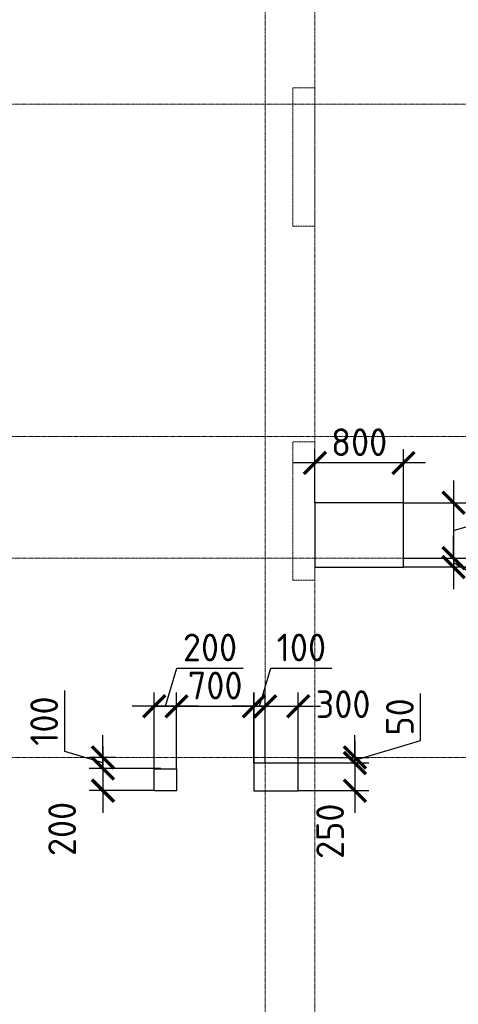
# Model space of a CAD drawing. Header units: millimetres. Extents: x -42044588 to 856694, y -806701 to 941911.
# Tile 67 of 256: x -189834 to -185872, y -380524 to -371629. Entities that reach past the tile are written whole.
import ezdxf

# ---------------------------------------------------------------- set-up
doc = ezdxf.new("R2010")
doc.units = ezdxf.units.MM
for name, pattern in [('______5', [1100, 800, -100, 100, -100]), ('DASHED', [7, 5, -2, 0]), ('осевая', [50.8, 31.75, -6.35, 6.35, -6.35])]:
    doc.linetypes.add(name, pattern=pattern)
doc.layers.add('Колонна_ бетон', color=7, linetype='Continuous', lineweight=50, true_color=0xb4b496)
for name, color, linetype, lineweight in [('Оси', 40, '______5', 18), ('Перекрытие ж_бетон', 1, 'Continuous', 30), ('РАЗМЕРЫ', 1, 'Continuous', 9)]:
    doc.layers.add(name, color=color, linetype=linetype, lineweight=lineweight)
doc.styles.add('GOST-2.304_Type-B', font='GOST_Common.ttf')
doc.dimstyles.new('СПДС', dxfattribs={"dimscale": 100, "dimtxt": 2.5, "dimasz": 2, "dimexe": 1.25, "dimexo": 0, "dimtad": 1, "dimdec": 0, "dimrnd": 5, "dimtxsty": 'GOST-2.304_Type-B', "dimblk": 'ARCHTICK', "dimcen": 2.5, "dimdle": 2, "dimclrd": 1, "dimclre": 1, "dimclrt": 1, "dimadec": 0, "dimazin": 2, "dimtfac": 0.75, "dimtdec": 0, "dimtmove": 1, "dimatfit": 3, "dimfxl": 0, "dimtolj": 1, "dimarcsym": 0})

# ---------------------------------------------------------------- blocks, each defined once
blk = doc.blocks.new('оси блок 2')
at = {"layer": 'Оси', "color": 16, "linetype": 'осевая', "lineweight": 0, "ltscale": 0.25, "transparency": 33554687}
for p, q in [((-77404.7, -323084.4), (-77404.7, -347462.5)), ((-76954.7, -323084.4), (-76954.7, -347468.4)), ((-89822.3, -329401.3), (-37238.5, -329401.3)), ((-89822.3, -332401.3), (-37238.5, -332401.3)), ((-89822.3, -333501.3), (-37238.5, -333501.3)), ((-89822.3, -335301.3), (-37238.5, -335301.3))]:
    blk.add_line(p, q, dxfattribs=at)
blk = doc.blocks.new('подложка стн 1-го этажа')
at = {"layer": 'Колонна_ бетон', "color": 252, "linetype": 'DASHED', "lineweight": 0, "ltscale": 0.5, "true_color": 0x939598, "transparency": 33554687}
for p, q in [((16793.8, 23161.8, -200), (16593.8, 23161.8, -200)), ((16593.8, 23161.8, -200), (16593.8, 23161.8, -200)), ((16593.8, 23161.8, -200), (16593.8, 21911.8, -200)), ((16793.8, 23161.8, -200), (16793.8, 23161.8, -200)), ((16793.8, 21911.8, -200), (16793.8, 23161.8, -200)), ((16593.8, 21911.8, -200), (16793.8, 21911.8, -200)), ((16593.8, 21911.8, -200), (16593.8, 21911.8, -200)), ((16793.8, 21911.8, -200), (16793.8, 21911.8, -200)), ((16793.8, 19961.8, -200), (16593.8, 19961.8, -200)), ((16593.8, 19961.8, -200), (16593.8, 19961.8, -200)), ((16593.8, 18711.8, -200), (16593.8, 19961.8, -200)), ((16793.8, 19961.8, -200), (16793.8, 19961.8, -200)), ((16793.8, 18711.8, -200), (16793.8, 19961.8, -200)), ((16593.8, 18711.8, -200), (16793.8, 18711.8, -200)), ((16593.8, 18711.8, -200), (16593.8, 18711.8, -200)), ((16793.8, 18711.8, -200), (16793.8, 18711.8, -200))]:
    blk.add_line(p, q, dxfattribs=at)
blk = doc.blocks.new('_ArchTick')
at = {"color": 0, "linetype": 'ByBlock', "const_width": 0.15}
blk.add_lwpolyline([(-0.5, -0.5), (0.5, 0.5)], dxfattribs=at)
blk = doc.blocks.new('*D3783')
at = {"layer": 'DEFPOINTS', "color": 0, "transparency": 16777216}
for p in [(-187718.7, -377831.8), (-187718.7, -378343.9), (-188418.2, -378393.8)]:
    blk.add_point(p, dxfattribs=at)
at = {"layer": 'РАЗМЕРЫ', "color": 1, "lineweight": -2, "transparency": 16777216}
for p, q in [((-188418.2, -378393.8), (-188418.2, -377706.8)), ((-187718.7, -378343.9), (-187718.7, -377706.8)), ((-188618.2, -377831.8), (-187518.7, -377831.8))]:
    blk.add_line(p, q, dxfattribs=at)
at = {"layer": 'РАЗМЕРЫ', "color": 1, "lineweight": -2, "transparency": 16777216, "xscale": 200, "yscale": 200, "zscale": 200, "rotation": 180}
blk.add_blockref('_ArchTick', (-188418.2, -377831.8), dxfattribs=at)
at = {"layer": 'РАЗМЕРЫ', "color": 1, "lineweight": -2, "transparency": 16777216, "xscale": 200, "yscale": 200, "zscale": 200}
blk.add_blockref('_ArchTick', (-187718.7, -377831.8), dxfattribs=at)
at = {"layer": 'РАЗМЕРЫ', "color": 1, "lineweight": 0, "transparency": 16777216, "insert": (-188068.4, -377644.3), "char_height": 250, "attachment_point": 5, "style": 'GOST-2.304_Type-B'}
blk.add_mtext('\\A1;700', dxfattribs=at)
blk = doc.blocks.new('*D3784')
at = {"layer": 'DEFPOINTS', "color": 0, "transparency": 16777216}
for p in [(-188618.2, -377831.8), (-188618.2, -378393.8), (-188418.2, -378393.8)]:
    blk.add_point(p, dxfattribs=at)
at = {"layer": 'РАЗМЕРЫ', "color": 1, "lineweight": -2, "transparency": 16777216}
for p, q in [((-188518.2, -377831.8), (-188415.1, -377488)), ((-188415.1, -377488), (-187815.1, -377488)), ((-188618.2, -378393.8), (-188618.2, -377706.8)), ((-188418.2, -378393.8), (-188418.2, -377706.8)), ((-188218.2, -377831.8), (-188818.2, -377831.8))]:
    blk.add_line(p, q, dxfattribs=at)
at = {"layer": 'РАЗМЕРЫ', "color": 1, "lineweight": -2, "transparency": 16777216, "xscale": 200, "yscale": 200, "zscale": 200, "rotation": 180}
blk.add_blockref('_ArchTick', (-188618.2, -377831.8), dxfattribs=at)
at = {"layer": 'РАЗМЕРЫ', "color": 1, "lineweight": -2, "transparency": 16777216, "xscale": 200, "yscale": 200, "zscale": 200}
blk.add_blockref('_ArchTick', (-188418.2, -377831.8), dxfattribs=at)
at = {"layer": 'РАЗМЕРЫ', "color": 1, "lineweight": 0, "transparency": 16777216, "insert": (-188115.1, -377300.5), "char_height": 250, "attachment_point": 5, "style": 'GOST-2.304_Type-B'}
blk.add_mtext('\\A1;200', dxfattribs=at)
blk = doc.blocks.new('*D3785')
at = {"layer": 'DEFPOINTS', "color": 0, "transparency": 16777216}
for p in [(-188560.5, -378393.8), (-189081.8, -378593.8), (-188618.2, -378593.8)]:
    blk.add_point(p, dxfattribs=at)
at = {"layer": 'РАЗМЕРЫ', "color": 1, "lineweight": -2, "transparency": 16777216}
for p, q in [((-189081.8, -378193.8), (-189081.8, -378793.8)), ((-188560.5, -378393.8), (-189206.8, -378393.8)), ((-188618.2, -378593.8), (-189206.8, -378593.8))]:
    blk.add_line(p, q, dxfattribs=at)
at = {"layer": 'РАЗМЕРЫ', "color": 1, "lineweight": -2, "transparency": 16777216, "xscale": 200, "yscale": 200, "zscale": 200}
for p, rotation in [((-189081.8, -378393.8), 90), ((-189081.8, -378593.8), 270)]:
    blk.add_blockref('_ArchTick', p, dxfattribs=dict(at, rotation=rotation))
at = {"layer": 'РАЗМЕРЫ', "color": 1, "lineweight": 0, "transparency": 16777216, "insert": (-189450.9, -378940), "char_height": 250, "attachment_point": 5, "rotation": 90, "style": 'GOST-2.304_Type-B'}
blk.add_mtext('\\A1;200', dxfattribs=at)
blk = doc.blocks.new('*D3944')
at = {"layer": 'DEFPOINTS', "color": 0, "transparency": 16777216}
for p in [(-189081.8, -378293.3), (-188971, -378293.3), (-188560.5, -378393.8)]:
    blk.add_point(p, dxfattribs=at)
at = {"layer": 'РАЗМЕРЫ', "color": 1, "lineweight": -2, "transparency": 16777216}
for p, q in [((-189425.5, -378240.4), (-189425.5, -377690.4)), ((-189081.8, -378293.3), (-189081.8, -378093.3)), ((-189081.8, -378343.6), (-189425.5, -378240.4)), ((-188971, -378293.3), (-189206.8, -378293.3)), ((-189081.8, -378393.8), (-189081.8, -378293.3)), ((-189081.8, -378393.8), (-189081.8, -378293.3)), ((-188560.5, -378393.8), (-189206.8, -378393.8)), ((-189081.8, -378393.8), (-189081.8, -378593.8))]:
    blk.add_line(p, q, dxfattribs=at)
at = {"layer": 'РАЗМЕРЫ', "color": 1, "lineweight": -2, "transparency": 16777216, "xscale": 200, "yscale": 200, "zscale": 200}
for p, rotation in [((-189081.8, -378293.3), 270), ((-189081.8, -378393.8), 90)]:
    blk.add_blockref('_ArchTick', p, dxfattribs=dict(at, rotation=rotation))
at = {"layer": 'РАЗМЕРЫ', "color": 1, "lineweight": 0, "transparency": 16777216, "insert": (-189613, -377965.4), "char_height": 250, "attachment_point": 5, "rotation": 90, "style": 'GOST-2.304_Type-B'}
blk.add_mtext('\\A1;100', dxfattribs=at)
blk = doc.blocks.new('*D3854')
at = {"layer": 'DEFPOINTS', "color": 0, "transparency": 16777216}
for p in [(-187168, -375633.4), (-187168, -375993.3, 360), (-186367.7, -375993.3)]:
    blk.add_point(p, dxfattribs=at)
at = {"layer": 'РАЗМЕРЫ', "color": 1, "lineweight": -2, "transparency": 16777216}
for p, q in [((-187168, -375993.3), (-187168, -375508.4)), ((-186367.7, -375993.3), (-186367.7, -375508.4)), ((-186167.7, -375633.4), (-187368, -375633.4))]:
    blk.add_line(p, q, dxfattribs=at)
at = {"layer": 'РАЗМЕРЫ', "color": 1, "lineweight": -2, "transparency": 16777216, "xscale": 200, "yscale": 200, "zscale": 200, "rotation": 180}
blk.add_blockref('_ArchTick', (-187168, -375633.4), dxfattribs=at)
at = {"layer": 'РАЗМЕРЫ', "color": 1, "lineweight": -2, "transparency": 16777216, "xscale": 200, "yscale": 200, "zscale": 200}
blk.add_blockref('_ArchTick', (-186367.7, -375633.4), dxfattribs=at)
at = {"layer": 'РАЗМЕРЫ', "color": 1, "lineweight": 0, "transparency": 16777216, "insert": (-186767.9, -375445.9), "char_height": 250, "attachment_point": 5, "style": 'GOST-2.304_Type-B'}
blk.add_mtext('\\A1;800', dxfattribs=at)
blk = doc.blocks.new('*D3962')
at = {"layer": 'DEFPOINTS', "color": 0, "transparency": 16777216}
for p in [(-186367.7, -375993.3), (-186367.7, -376493.3), (-185914.6, -376493.3)]:
    blk.add_point(p, dxfattribs=at)
at = {"layer": 'РАЗМЕРЫ', "color": 1, "lineweight": -2, "transparency": 16777216}
for p, q in [((-185320.9, -376065.2), (-185320.9, -375465.2)), ((-185914.6, -375793.3), (-185914.6, -376693.3)), ((-186367.7, -375993.3), (-185789.6, -375993.3)), ((-185914.6, -376243.3), (-185320.9, -376065.2)), ((-186367.7, -376493.3), (-185789.6, -376493.3))]:
    blk.add_line(p, q, dxfattribs=at)
at = {"layer": 'РАЗМЕРЫ', "color": 1, "lineweight": -2, "transparency": 16777216, "xscale": 200, "yscale": 200, "zscale": 200}
for p, rotation in [((-185914.6, -375993.3), 90), ((-185914.6, -376493.3), 270)]:
    blk.add_blockref('_ArchTick', p, dxfattribs=dict(at, rotation=rotation))
at = {"layer": 'РАЗМЕРЫ', "color": 1, "lineweight": 0, "transparency": 16777216, "insert": (-185508.4, -375765.2), "char_height": 250, "attachment_point": 5, "rotation": 90, "style": 'GOST-2.304_Type-B'}
blk.add_mtext('\\A1;500', dxfattribs=at)
blk = doc.blocks.new('*D3855')
at = {"layer": 'DEFPOINTS', "color": 0, "transparency": 16777216}
for p in [(-186285.2, -376493.3), (-186367.7, -376573.3), (-185914.6, -376573.3)]:
    blk.add_point(p, dxfattribs=at)
at = {"layer": 'РАЗМЕРЫ', "color": 1, "lineweight": -2, "transparency": 16777216}
for p, q in [((-185914.6, -376493.3), (-185914.6, -376293.3)), ((-186285.2, -376493.3), (-185789.6, -376493.3)), ((-185914.6, -376493.3), (-185914.6, -376573.3)), ((-185914.6, -376493.3), (-185914.6, -376573.3)), ((-186367.7, -376573.3), (-185789.6, -376573.3)), ((-185914.6, -376533.3), (-185483.2, -376788.6)), ((-185914.6, -376573.3), (-185914.6, -376773.3)), ((-185483.2, -376788.6), (-185483.2, -377213.6))]:
    blk.add_line(p, q, dxfattribs=at)
at = {"layer": 'РАЗМЕРЫ', "color": 1, "lineweight": -2, "transparency": 16777216, "xscale": 200, "yscale": 200, "zscale": 200}
for p, rotation in [((-185914.6, -376493.3), 270), ((-185914.6, -376573.3), 90)]:
    blk.add_blockref('_ArchTick', p, dxfattribs=dict(at, rotation=rotation))
at = {"layer": 'РАЗМЕРЫ', "color": 1, "lineweight": 0, "transparency": 16777216, "insert": (-185670.7, -377001.1), "char_height": 250, "attachment_point": 5, "rotation": 90, "style": 'GOST-2.304_Type-B'}
blk.add_mtext('\\A1;80', dxfattribs=at)
blk = doc.blocks.new('*D3856')
at = {"layer": 'DEFPOINTS', "color": 0, "transparency": 16777216}
for p in [(-187717.7, -377831.8), (-187717.7, -378343.8), (-187617.9, -378343.8)]:
    blk.add_point(p, dxfattribs=at)
at = {"layer": 'РАЗМЕРЫ', "color": 1, "lineweight": -2, "transparency": 16777216}
for p, q in [((-187667.8, -377831.8), (-187564.7, -377488)), ((-187564.7, -377488), (-187014.7, -377488)), ((-187717.7, -378343.8), (-187717.7, -377706.8)), ((-187617.9, -378343.8), (-187617.9, -377706.8)), ((-187717.7, -377831.8), (-187917.7, -377831.8)), ((-187617.9, -377831.8), (-187717.7, -377831.8)), ((-187617.9, -377831.8), (-187717.7, -377831.8)), ((-187617.9, -377831.8), (-187417.9, -377831.8))]:
    blk.add_line(p, q, dxfattribs=at)
at = {"layer": 'РАЗМЕРЫ', "color": 1, "lineweight": -2, "transparency": 16777216, "xscale": 200, "yscale": 200, "zscale": 200}
blk.add_blockref('_ArchTick', (-187717.7, -377831.8), dxfattribs=at)
at = {"layer": 'РАЗМЕРЫ', "color": 1, "lineweight": -2, "transparency": 16777216, "xscale": 200, "yscale": 200, "zscale": 200, "rotation": 180}
blk.add_blockref('_ArchTick', (-187617.9, -377831.8), dxfattribs=at)
at = {"layer": 'РАЗМЕРЫ', "color": 1, "lineweight": 0, "transparency": 16777216, "insert": (-187289.7, -377300.5), "char_height": 250, "attachment_point": 5, "style": 'GOST-2.304_Type-B'}
blk.add_mtext('\\A1;100', dxfattribs=at)
blk = doc.blocks.new('*D3857')
at = {"layer": 'DEFPOINTS', "color": 0, "transparency": 16777216}
for p in [(-187317.7, -377831.8), (-187617.9, -378343.8), (-187317.7, -378343.8)]:
    blk.add_point(p, dxfattribs=at)
at = {"layer": 'РАЗМЕРЫ', "color": 1, "lineweight": -2, "transparency": 16777216}
for p, q in [((-187617.9, -378343.8), (-187617.9, -377706.8)), ((-187317.7, -378343.8), (-187317.7, -377706.8)), ((-187817.9, -377831.8), (-187117.7, -377831.8))]:
    blk.add_line(p, q, dxfattribs=at)
at = {"layer": 'РАЗМЕРЫ', "color": 1, "lineweight": -2, "transparency": 16777216, "xscale": 200, "yscale": 200, "zscale": 200, "rotation": 180}
blk.add_blockref('_ArchTick', (-187617.9, -377831.8), dxfattribs=at)
at = {"layer": 'РАЗМЕРЫ', "color": 1, "lineweight": -2, "transparency": 16777216, "xscale": 200, "yscale": 200, "zscale": 200}
blk.add_blockref('_ArchTick', (-187317.7, -377831.8), dxfattribs=at)
at = {"layer": 'РАЗМЕРЫ', "color": 1, "lineweight": 0, "transparency": 16777216, "insert": (-186912.7, -377812.7), "char_height": 250, "attachment_point": 5, "style": 'GOST-2.304_Type-B'}
blk.add_mtext('\\A1;300', dxfattribs=at)
blk = doc.blocks.new('*D3907')
at = {"layer": 'DEFPOINTS', "color": 0, "transparency": 16777216}
for p in [(-187343.5, -378293.3), (-186806.3, -378293.3), (-187343.5, -378343.8)]:
    blk.add_point(p, dxfattribs=at)
at = {"layer": 'РАЗМЕРЫ', "color": 1, "lineweight": -2, "transparency": 16777216}
for p, q in [((-186212.6, -378140.4), (-186212.6, -377715.4)), ((-186806.3, -378293.3), (-186806.3, -378093.3)), ((-186806.3, -378318.6), (-186212.6, -378140.4)), ((-187343.5, -378293.3), (-186681.3, -378293.3)), ((-186806.3, -378343.8), (-186806.3, -378293.3)), ((-186806.3, -378343.8), (-186806.3, -378293.3)), ((-187343.5, -378343.8), (-186681.3, -378343.8)), ((-186806.3, -378343.8), (-186806.3, -378543.8))]:
    blk.add_line(p, q, dxfattribs=at)
at = {"layer": 'РАЗМЕРЫ', "color": 1, "lineweight": -2, "transparency": 16777216, "xscale": 200, "yscale": 200, "zscale": 200}
for p, rotation in [((-186806.3, -378293.3), 270), ((-186806.3, -378343.8), 90)]:
    blk.add_blockref('_ArchTick', p, dxfattribs=dict(at, rotation=rotation))
at = {"layer": 'РАЗМЕРЫ', "color": 1, "lineweight": 0, "transparency": 16777216, "insert": (-186400.1, -377927.9), "char_height": 250, "attachment_point": 5, "rotation": 90, "style": 'GOST-2.304_Type-B'}
blk.add_mtext('\\A1;50', dxfattribs=at)
blk = doc.blocks.new('*D3908')
at = {"layer": 'DEFPOINTS', "color": 0, "transparency": 16777216}
for p in [(-187012.4, -378343.8), (-187317.7, -378593.8), (-186806.3, -378593.8)]:
    blk.add_point(p, dxfattribs=at)
at = {"layer": 'РАЗМЕРЫ', "color": 1, "lineweight": -2, "transparency": 16777216}
for p, q in [((-186806.3, -378143.8), (-186806.3, -378793.8)), ((-187012.4, -378343.8), (-186681.3, -378343.8)), ((-187317.7, -378593.8), (-186681.3, -378593.8))]:
    blk.add_line(p, q, dxfattribs=at)
at = {"layer": 'РАЗМЕРЫ', "color": 1, "lineweight": -2, "transparency": 16777216, "xscale": 200, "yscale": 200, "zscale": 200}
for p, rotation in [((-186806.3, -378343.8), 90), ((-186806.3, -378593.8), 270)]:
    blk.add_blockref('_ArchTick', p, dxfattribs=dict(at, rotation=rotation))
at = {"layer": 'РАЗМЕРЫ', "color": 1, "lineweight": 0, "transparency": 16777216, "insert": (-187030.3, -378960.4), "char_height": 250, "attachment_point": 5, "rotation": 90, "style": 'GOST-2.304_Type-B'}
blk.add_mtext('\\A1;250', dxfattribs=at)
blk = doc.blocks.new('блочина')
at = {"layer": 'Перекрытие ж_бетон', "color": 4}
for points in [[(113163, 59999.6), (113163, 60579.6), (112363, 60579.6), (112363, 59999.6)], [(112213, 57979.2), (112213, 58229.2), (111813, 58229.2), (111813, 57979.2)]]:
    blk.add_lwpolyline(points, close=True, dxfattribs=at)
at = {"layer": 'Перекрытие ж_бетон', "color": 4, "ltscale": 100}
blk.add_lwpolyline([(111113, 58177.2), (111113, 57977.2), (110913, 57977.2), (110913, 58177.2)], close=True, dxfattribs=at)

msp = doc.modelspace()

# ---------------------------------------------------------------- block references
for name, p in [('подложка стн 1-го этажа', (-203961.961, -395405.133, 560)), ('блочина', (-299531.244, -436573.303))]:
    msp.add_blockref(name, p)
at = {"layer": 'РАЗМЕРЫ'}
msp.add_blockref('оси блок 2', (-110213.32, -42992.017), dxfattribs=at)

# ---------------------------------------------------------------- dimensions: what is measured, and where the dimension line sits
at = {"layer": 'РАЗМЕРЫ', "lineweight": 0}
for base, p1, p2, picture, middle in [((-187168.036, -375633.438), (-186367.691, -375993.339), (-187168.036, -375993.339, 360), '*D3854', (-186767.864, -375445.938)), ((-188618.197, -377831.792), (-188418.196, -378393.765), (-188618.197, -378393.765), '*D3784', (-188352.571, -377300.542)), ((-187717.691, -377831.792), (-187617.896, -378343.765), (-187717.691, -378343.765), '*D3856', (-187502.169, -377300.542)), ((-187718.687, -377831.792), (-188418.196, -378393.765), (-187718.687, -378343.862), '*D3783', (-188068.441, -377644.292))]:
    dim = msp.add_linear_dim(base=base, p1=p1, p2=p2, dimstyle='СПДС', override={"dimrnd": 5}, dxfattribs=at)
    dim.commit()
    dim.dimension.update_dxf_attribs({"geometry": picture, "text_midpoint": middle})
for base, p1, p2, picture, middle in [((-185914.615, -376493.339), (-186367.691, -375993.339), (-186367.691, -376493.339), '*D3962', (-185508.365, -376002.714)), ((-189081.782, -378293.339), (-188560.519, -378393.765), (-188971.016, -378293.339), '*D3944', (-189613.032, -378177.927)), ((-186806.314, -378293.339), (-187343.545, -378343.765), (-187343.545, -378293.339), '*D3907', (-186400.064, -378077.927))]:
    dim = msp.add_linear_dim(base=base, p1=p1, p2=p2, angle=90, dimstyle='СПДС', override={"dimrnd": 5}, dxfattribs=at)
    dim.commit()
    dim.dimension.update_dxf_attribs({"geometry": picture, "text_midpoint": middle})
for base, p1, p2, picture, middle in [((-185914.615, -376573.339), (-186285.157, -376493.339), (-186367.691, -376573.339), '*D3855', (-185483.162, -376851.087)), ((-189081.782, -378593.765), (-188560.519, -378393.765), (-188618.196, -378593.765), '*D3785', (-189263.352, -378940.03)), ((-186806.314, -378593.765), (-187012.43, -378343.765), (-187317.691, -378593.765), '*D3908', (-186842.758, -378960.398))]:
    dim = msp.add_linear_dim(base=base, p1=p1, p2=p2, angle=90, dimstyle='СПДС', override={"dimrnd": 5}, dxfattribs=at)
    dim.commit()
    dim.dimension.update_dxf_attribs({"geometry": picture, "text_midpoint": middle, "dimtype": 160})
dim = msp.add_linear_dim(base=(-187317.691, -377831.792), p1=(-187617.896, -378343.765), p2=(-187317.691, -378343.765), dimstyle='СПДС', override={"dimrnd": 5}, dxfattribs=at)
dim.commit()
dim.dimension.update_dxf_attribs({"geometry": '*D3857', "text_midpoint": (-186912.709, -378000.245), "dimtype": 160})

doc.saveas('drawing.dxf')
